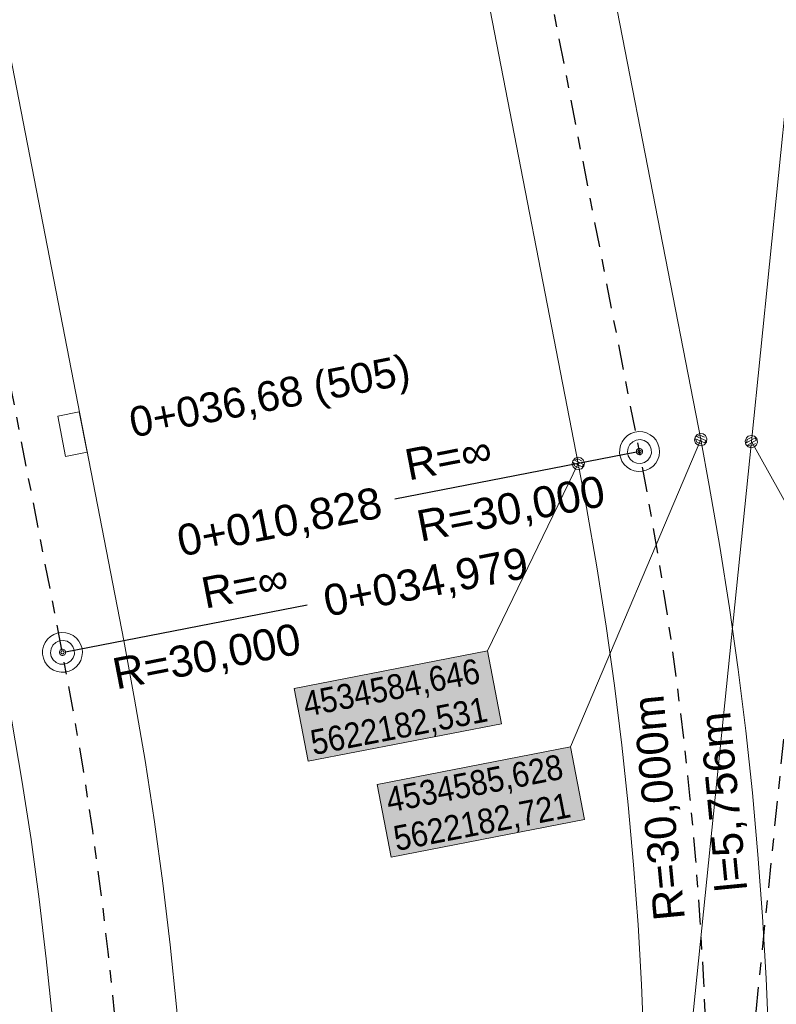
# Model space of a CAD drawing. Extents: x 4534497 to 4534598, y 5622071 to 5622343.
# Tile 18 of 44: x 4534580 to 4534586, y 5622178 to 5622186. Entities that reach past the tile are written whole.
import ezdxf

# ---------------------------------------------------------------- set-up
doc = ezdxf.new("R2010")
doc.units = 0
doc.linetypes.add('LT00000', pattern=[0])
doc.linetypes.add('LT00008', pattern=[0.42, 0.2, -0.1, 0.02, -0.1])
for name, color, linetype, lineweight, true_color in [('A-ELEMENTE', 18, 'LT00000', 5, 0x000000), ('A-LAENGEN', 18, 'LT00000', 5, 0x000000), ('AB_STATIONEN_SCHIENENENTWAESSERUNGEN', 18, 'LT00000', 5, 0x000000), ('ACHSEN', 18, 'LT00000', 5, 0x000000), ('BESCHRIFTUNG', 18, 'LT00000', 5, 0x000000), ('GLEISE', 18, 'LT00000', 5, 0x000000), ('SEW', 18, 'LT00000', 5, 0x000000), ('TXT- KOOR_A503', 18, 'LT00000', 5, 0x000000), ('TXT- KOOR_A504', 18, 'LT00000', 5, 0x000000)]:
    doc.layers.add(name, color=color, linetype=linetype, lineweight=lineweight, true_color=true_color)
doc.styles.add('TS100', font='arial.ttf', dxfattribs={"height": 0.2})

# ---------------------------------------------------------------- blocks, each defined once
blk = doc.blocks.new('SYMB1109')
at = {"color": 0, "linetype": 'ByBlock', "lineweight": -2, "flags": 128}
for points in [[(0.5, 0), (0.489765, 0.100649), (0.459479, 0.197178), (0.410382, 0.285634), (0.344483, 0.362396), (0.264482, 0.424322), (0.173653, 0.468876), (0.075714, 0.494234), (-0.025325, 0.499358), (-0.125326, 0.484039), (-0.220197, 0.448902), (-0.306053, 0.395388), (-0.379379, 0.325686), (-0.437173, 0.242651), (-0.47707, 0.149682), (-0.497435, 0.050584), (-0.497435, -0.050584), (-0.47707, -0.149682), (-0.437173, -0.242651), (-0.379379, -0.325686), (-0.306053, -0.395388), (-0.220197, -0.448902), (-0.125326, -0.484039), (-0.025325, -0.499358), (0.075714, -0.494234), (0.173653, -0.468876), (0.264482, -0.424322), (0.344483, -0.362396), (0.410382, -0.285634), (0.459479, -0.197178), (0.489765, -0.100649), (0.5, 0)], [(0.3, 0), (0.283745, 0.09741), (0.236742, 0.184264), (0.164084, 0.25115), (0.073646, 0.29082), (-0.024774, 0.298975), (-0.120509, 0.274732), (-0.203184, 0.220717), (-0.263842, 0.142784), (-0.295908, 0.049378), (-0.295908, -0.049378), (-0.263842, -0.142784), (-0.203184, -0.220717), (-0.120509, -0.274732), (-0.024774, -0.298975), (0.073646, -0.29082), (0.164084, -0.25115), (0.236742, -0.184264), (0.283745, -0.09741), (0.3, 0)]]:
    blk.add_lwpolyline(points, close=True, dxfattribs=at)
blk = doc.blocks.new('SYMB151')
at = {"color": 0, "linetype": 'ByBlock', "lineweight": -2, "flags": 128}
for points in [[(0.5, 0), (0.489765, 0.100649), (0.459479, 0.197178), (0.410382, 0.285634), (0.344483, 0.362396), (0.264482, 0.424322), (0.173653, 0.468876), (0.075714, 0.494234), (-0.025325, 0.499358), (-0.125326, 0.484039), (-0.220197, 0.448902), (-0.306053, 0.395388), (-0.379379, 0.325686), (-0.437173, 0.242651), (-0.47707, 0.149682), (-0.497435, 0.050584), (-0.497435, -0.050584), (-0.47707, -0.149682), (-0.437173, -0.242651), (-0.379379, -0.325686), (-0.306053, -0.395388), (-0.220197, -0.448902), (-0.125326, -0.484039), (-0.025325, -0.499358), (0.075714, -0.494234), (0.173653, -0.468876), (0.264482, -0.424322), (0.344483, -0.362396), (0.410382, -0.285634), (0.459479, -0.197178), (0.489765, -0.100649), (0.5, 0)], [(0.26, 0), (0.24432, 0.088925), (0.199172, 0.167125), (0.13, 0.225167), (0.045149, 0.25605), (-0.045149, 0.25605), (-0.13, 0.225167), (-0.199172, 0.167125), (-0.24432, 0.088925), (-0.26, 0), (-0.24432, -0.088925), (-0.199172, -0.167125), (-0.13, -0.225167), (-0.045149, -0.25605), (0.045149, -0.25605), (0.13, -0.225167), (0.199172, -0.167125), (0.24432, -0.088925), (0.26, 0)]]:
    blk.add_lwpolyline(points, close=True, dxfattribs=at)
blk = doc.blocks.new('SYMB7000')
at = {"color": 0, "linetype": 'ByBlock', "lineweight": -2}
for p, q in [((-0.165, 0), (0.165, 0)), ((-0.165, 0), (-0.165, -0.175)), ((0.165, 0), (0.165, -0.175)), ((-0.165, -0.175), (0.165, -0.175))]:
    blk.add_line(p, q, dxfattribs=at)
blk = doc.blocks.new('SYMB1')
at = {"color": 0, "linetype": 'ByBlock', "lineweight": -2, "flags": 128}
blk.add_lwpolyline([(0, -0.021257), (-0.015712, 0), (0.010166, 0.012015), (0, -0.021257)], close=True, dxfattribs=at)

msp = doc.modelspace()

# ---------------------------------------------------------------- hatches: boundary and pattern name
at = {"layer": 'TXT- KOOR_A504', "linetype": 'Continuous', "lineweight": 25, "true_color": 0xffffff}
for points in [[(4534582.4803, 5622180.1416), (4534584.0313, 5622180.4432), (4534583.9178, 5622181.0266), (4534582.3669, 5622180.7249)], [(4534583.1463, 5622179.3728), (4534584.6972, 5622179.6745), (4534584.5837, 5622180.2578), (4534583.0328, 5622179.9562)]]:
    msp.add_hatch(color=7, dxfattribs=at).paths.add_polyline_path(points)

# ---------------------------------------------------------------- linework, layer by layer
at = {"layer": 'ACHSEN', "color": 53, "linetype": 'LT00008', "lineweight": 25, "true_color": 0xcfff40, "flags": 128}
msp.add_lwpolyline([(4534576.5225, 5622146.5745), (4534576.7619, 5622147.1599), (4534576.9938, 5622147.7482), (4534577.2183, 5622148.3395), (4534577.4353, 5622148.9336), (4534577.6448, 5622149.5303), (4534577.8467, 5622150.1297), (4534578.041, 5622150.7315), (4534578.2315, 5622151.3484), (4534578.3692, 5622151.8185), (4534578.4992, 5622152.2909), (4534578.6215, 5622152.7653), (4534578.736, 5622153.2416), (4534578.8427, 5622153.7197), (4534578.9416, 5622154.1995), (4534579.0326, 5622154.6809), (4534579.1157, 5622155.1637), (4534579.191, 5622155.6478), (4534579.2584, 5622156.133), (4534579.3178, 5622156.6193), (4534579.3571, 5622156.9839), (4534579.8976, 5622162.3066), (4534580.4906, 5622168.1465), (4534580.9079, 5622172.2566), (4534580.9534, 5622172.7444), (4534580.991, 5622173.2328), (4534581.0205, 5622173.7218), (4534581.0421, 5622174.2113), (4534581.0557, 5622174.701), (4534581.0613, 5622175.1908), (4534581.0588, 5622175.6807), (4534581.0484, 5622176.1705), (4534581.03, 5622176.66), (4534581.0036, 5622177.1492), (4534580.9692, 5622177.6379), (4534580.9268, 5622178.126), (4534580.8765, 5622178.6133), (4534580.8182, 5622179.0997), (4534580.752, 5622179.5851), (4534580.6779, 5622180.0693), (4534580.5958, 5622180.5523), (4534580.5095, 5622181.0154), (4534558.6692, 5622293.298), (4534558.5717, 5622293.7781), (4534558.4664, 5622294.2566), (4534558.3534, 5622294.7332), (4534558.2325, 5622295.208), (4534558.1039, 5622295.6807), (4534557.9676, 5622296.1513), (4534557.8237, 5622296.6195), (4534557.6721, 5622297.0854), (4534557.5129, 5622297.5487), (4534557.3462, 5622298.0093), (4534557.172, 5622298.4672), (4534556.9903, 5622298.9222), (4534556.8012, 5622299.3741), (4534556.6048, 5622299.8229), (4534556.4011, 5622300.2684), (4534556.1901, 5622300.7105), (4534555.9719, 5622301.1492), (4534555.7554, 5622301.5675), (4534553.8279, 5622305.2215), (4534551.089, 5622310.4134), (4534548.5928, 5622315.1453), (4534546.6915, 5622318.7495)], dxfattribs=at)
at = {"layer": 'ACHSEN', "color": 211, "linetype": 'LT00008', "lineweight": 25, "true_color": 0xff6aff, "flags": 128}
msp.add_lwpolyline([(4534582.5633, 5622161.0839), (4534582.8027, 5622161.6693), (4534583.0346, 5622162.2576), (4534583.2591, 5622162.8489), (4534583.4761, 5622163.443), (4534583.6856, 5622164.0397), (4534583.8875, 5622164.6391), (4534584.0818, 5622165.2409), (4534584.2723, 5622165.8578), (4534584.41, 5622166.3279), (4534584.54, 5622166.8003), (4534584.6623, 5622167.2747), (4534584.7768, 5622167.751), (4534584.8835, 5622168.2291), (4534584.9824, 5622168.7089), (4534585.0734, 5622169.1903), (4534585.1565, 5622169.6731), (4534585.2318, 5622170.1572), (4534585.2992, 5622170.6424), (4534585.3586, 5622171.1287), (4534585.3979, 5622171.4933), (4534585.9384, 5622176.816), (4534586.5314, 5622182.6559), (4534586.9487, 5622186.766), (4534586.9943, 5622187.2538), (4534587.0318, 5622187.7422), (4534587.0614, 5622188.2312), (4534587.0829, 5622188.7207), (4534587.0965, 5622189.2104), (4534587.1021, 5622189.7002), (4534587.0996, 5622190.1901), (4534587.0892, 5622190.6799), (4534587.0708, 5622191.1694), (4534587.0444, 5622191.6586), (4534587.01, 5622192.1473), (4534586.9676, 5622192.6354), (4534586.9173, 5622193.1227), (4534586.859, 5622193.6091), (4534586.7928, 5622194.0945), (4534586.7187, 5622194.5787), (4534586.6366, 5622195.0617), (4534586.5503, 5622195.5248), (4534569.2829, 5622284.2976), (4534569.1855, 5622284.7777), (4534569.0802, 5622285.2561), (4534568.9671, 5622285.7328), (4534568.8463, 5622286.2075), (4534568.7177, 5622286.6802), (4534568.5814, 5622287.1508), (4534568.4374, 5622287.6191), (4534568.2858, 5622288.0849), (4534568.1267, 5622288.5482), (4534567.96, 5622289.0089), (4534567.7857, 5622289.4667), (4534567.6041, 5622289.9217), (4534567.415, 5622290.3736), (4534567.2186, 5622290.8224), (4534567.0148, 5622291.2679), (4534566.8039, 5622291.7101), (4534566.5857, 5622292.1487), (4534566.3692, 5622292.5671), (4534564.4416, 5622296.221), (4534561.7028, 5622301.4129), (4534559.2065, 5622306.1449), (4534558.9744, 5622306.5763), (4534558.7353, 5622307.0039), (4534558.4892, 5622307.4275), (4534558.2363, 5622307.847), (4534557.9765, 5622308.2623), (4534557.71, 5622308.6734), (4534557.4368, 5622309.08), (4534557.157, 5622309.4822), (4534556.8707, 5622309.8797), (4534556.5779, 5622310.2725), (4534556.2787, 5622310.6604), (4534556.0506, 5622310.9476), (4534555.6512, 5622311.438), (4534555.2456, 5622311.9232), (4534554.8338, 5622312.4033), (4534554.4161, 5622312.8781), (4534553.9923, 5622313.3476), (4534553.5627, 5622313.8117), (4534553.1272, 5622314.2704), (4534552.6767, 5622314.7329)], dxfattribs=at)
at = {"layer": 'ACHSEN', "color": 191, "linetype": 'LT00008', "lineweight": 25, "true_color": 0xcf80ff, "flags": 128}
msp.add_lwpolyline([(4534585.4332, 5622171.8416), (4534585.4931, 5622172.4712), (4534585.5451, 5622173.1015), (4534585.5891, 5622173.7324), (4534585.625, 5622174.3638), (4534585.653, 5622174.9957), (4534585.673, 5622175.6278), (4534585.685, 5622176.2601), (4534585.689, 5622176.9057), (4534585.6849, 5622177.3956), (4534585.6728, 5622177.8853), (4534585.6527, 5622178.3748), (4534585.6246, 5622178.8639), (4534585.5885, 5622179.3525), (4534585.5444, 5622179.8404), (4534585.4924, 5622180.3275), (4534585.4324, 5622180.8137), (4534585.3645, 5622181.2989), (4534585.2887, 5622181.7829), (4534585.205, 5622182.2655), (4534585.1371, 5622182.626), (4534563.1378, 5622295.7262), (4534563.0403, 5622296.2063), (4534562.935, 5622296.6847), (4534562.822, 5622297.1614), (4534562.7011, 5622297.6361), (4534562.5725, 5622298.1088), (4534562.4362, 5622298.5794), (4534562.2923, 5622299.0477), (4534562.1407, 5622299.5135), (4534561.9815, 5622299.9768), (4534561.8148, 5622300.4375), (4534561.6406, 5622300.8953), (4534561.5053, 5622301.2363), (4534561.2646, 5622301.8211), (4534561.0166, 5622302.4029), (4534560.7613, 5622302.9816), (4534560.4987, 5622303.5569), (4534560.2288, 5622304.1289), (4534559.9517, 5622304.6974), (4534559.6674, 5622305.2623), (4534559.3698, 5622305.8353)], dxfattribs=at)
at = {"layer": 'BESCHRIFTUNG', "color": 191, "lineweight": 25, "true_color": 0xcf80ff}
msp.add_line((4534585.1126, 5622182.6212), (4534583.1739, 5622182.2441), dxfattribs=at)
at = {"layer": 'BESCHRIFTUNG', "color": 53, "lineweight": 25, "true_color": 0xcfff40}
msp.add_line((4534580.5341, 5622181.0202), (4534582.4727, 5622181.3973), dxfattribs=at)
at = {"layer": 'GLEISE', "color": 18, "lineweight": 18, "true_color": 0x000000, "flags": 128}
for points in [[(4534576.9841, 5622146.3823), (4534577.2259, 5622146.9735), (4534577.4601, 5622147.5678), (4534577.6869, 5622148.165), (4534577.9061, 5622148.765), (4534578.1176, 5622149.3677), (4534578.3216, 5622149.973), (4534578.5178, 5622150.5809), (4534578.7102, 5622151.204), (4534578.8502, 5622151.6819), (4534578.9824, 5622152.1621), (4534579.1067, 5622152.6444), (4534579.2231, 5622153.1287), (4534579.3315, 5622153.6148), (4534579.4321, 5622154.1026), (4534579.5246, 5622154.592), (4534579.6092, 5622155.0828), (4534579.6857, 5622155.575), (4534579.7542, 5622156.0683), (4534579.8146, 5622156.5627), (4534579.8545, 5622156.9334), (4534580.395, 5622162.2561), (4534580.988, 5622168.096), (4534581.4054, 5622172.2061), (4534581.4517, 5622172.702), (4534581.4898, 5622173.1986), (4534581.5199, 5622173.6957), (4534581.5418, 5622174.1933), (4534581.5556, 5622174.6912), (4534581.5613, 5622175.1892), (4534581.5588, 5622175.6873), (4534581.5482, 5622176.1852), (4534581.5295, 5622176.6829), (4534581.5026, 5622177.1802), (4534581.4677, 5622177.6771), (4534581.4246, 5622178.1733), (4534581.3734, 5622178.6687), (4534581.3142, 5622179.1632), (4534581.2468, 5622179.6567), (4534581.1715, 5622180.149), (4534581.0881, 5622180.64), (4534581.0003, 5622181.1109), (4534559.16, 5622293.3935), (4534559.0609, 5622293.8816), (4534558.9539, 5622294.368), (4534558.8389, 5622294.8526), (4534558.716, 5622295.3353), (4534558.5853, 5622295.8159), (4534558.4467, 5622296.2943), (4534558.3004, 5622296.7703), (4534558.1463, 5622297.244), (4534557.9844, 5622297.715), (4534557.8149, 5622298.1833), (4534557.6378, 5622298.6488), (4534557.4531, 5622299.1114), (4534557.2609, 5622299.5708), (4534557.0612, 5622300.0271), (4534556.8541, 5622300.4801), (4534556.6396, 5622300.9296), (4534556.4178, 5622301.3755), (4534556.1977, 5622301.8008), (4534554.2701, 5622305.4548), (4534551.5312, 5622310.6467), (4534549.035, 5622315.3786), (4534547.1337, 5622318.9828)], [(4534576.0609, 5622146.7666), (4534576.2979, 5622147.3462), (4534576.5275, 5622147.9287), (4534576.7498, 5622148.514), (4534576.9646, 5622149.1021), (4534577.172, 5622149.6929), (4534577.3719, 5622150.2863), (4534577.5643, 5622150.8821), (4534577.7529, 5622151.4928), (4534577.8882, 5622151.9551), (4534578.0161, 5622152.4196), (4534578.1363, 5622152.8861), (4534578.2489, 5622153.3545), (4534578.3538, 5622153.8246), (4534578.451, 5622154.2965), (4534578.5406, 5622154.7698), (4534578.6223, 5622155.2445), (4534578.6963, 5622155.7205), (4534578.7626, 5622156.1977), (4534578.821, 5622156.6759), (4534578.8596, 5622157.0345), (4534579.4001, 5622162.3571), (4534579.9931, 5622168.1971), (4534580.4105, 5622172.3071), (4534580.4552, 5622172.7868), (4534580.4922, 5622173.2671), (4534580.5212, 5622173.7479), (4534580.5424, 5622174.2292), (4534580.5558, 5622174.7107), (4534580.5613, 5622175.1924), (4534580.5589, 5622175.6742), (4534580.5486, 5622176.1558), (4534580.5305, 5622176.6372), (4534580.5046, 5622177.1182), (4534580.4707, 5622177.5987), (4534580.4291, 5622178.0786), (4534580.3796, 5622178.5578), (4534580.3223, 5622179.0361), (4534580.2572, 5622179.5134), (4534580.1843, 5622179.9896), (4534580.1036, 5622180.4645), (4534580.0187, 5622180.9199), (4534558.1784, 5622293.2026), (4534558.0826, 5622293.6747), (4534557.979, 5622294.1451), (4534557.8678, 5622294.6139), (4534557.749, 5622295.0807), (4534557.6225, 5622295.5455), (4534557.4885, 5622296.0082), (4534557.347, 5622296.4687), (4534557.1979, 5622296.9268), (4534557.0414, 5622297.3824), (4534556.8774, 5622297.8353), (4534556.7061, 5622298.2856), (4534556.5275, 5622298.733), (4534556.3416, 5622299.1774), (4534556.1484, 5622299.6187), (4534555.9481, 5622300.0568), (4534555.7406, 5622300.4915), (4534555.5261, 5622300.9229), (4534555.3132, 5622301.3343), (4534553.3856, 5622304.9882), (4534550.6468, 5622310.1801), (4534548.1505, 5622314.912), (4534546.2493, 5622318.5162)], [(4534582.1017, 5622161.276), (4534582.3387, 5622161.8556), (4534582.5683, 5622162.4381), (4534582.7906, 5622163.0234), (4534583.0054, 5622163.6115), (4534583.2128, 5622164.2023), (4534583.4127, 5622164.7957), (4534583.6051, 5622165.3915), (4534583.7937, 5622166.0022), (4534583.929, 5622166.4646), (4534584.0569, 5622166.929), (4534584.1771, 5622167.3955), (4534584.2897, 5622167.8639), (4534584.3946, 5622168.334), (4534584.4918, 5622168.8059), (4534584.5814, 5622169.2792), (4534584.6631, 5622169.7539), (4534584.7371, 5622170.2299), (4534584.8034, 5622170.7071), (4534584.8618, 5622171.1853), (4534584.9004, 5622171.5439), (4534585.4409, 5622176.8665), (4534586.0339, 5622182.7065), (4534586.4513, 5622186.8165), (4534586.4961, 5622187.2962), (4534586.533, 5622187.7765), (4534586.562, 5622188.2573), (4534586.5832, 5622188.7386), (4534586.5966, 5622189.2201), (4534586.6021, 5622189.7018), (4534586.5997, 5622190.1836), (4534586.5894, 5622190.6652), (4534586.5713, 5622191.1466), (4534586.5454, 5622191.6276), (4534586.5115, 5622192.1081), (4534586.4699, 5622192.588), (4534586.4204, 5622193.0672), (4534586.3631, 5622193.5455), (4534586.298, 5622194.0228), (4534586.2251, 5622194.499), (4534586.1444, 5622194.9739), (4534586.0595, 5622195.4293), (4534568.7921, 5622284.2021), (4534568.6963, 5622284.6742), (4534568.5928, 5622285.1447), (4534568.4816, 5622285.6134), (4534568.3627, 5622286.0802), (4534568.2363, 5622286.5451), (4534568.1023, 5622287.0078), (4534567.9607, 5622287.4682), (4534567.8117, 5622287.9263), (4534567.6551, 5622288.3819), (4534567.4912, 5622288.8349), (4534567.3199, 5622289.2851), (4534567.1412, 5622289.7325), (4534566.9553, 5622290.1769), (4534566.7622, 5622290.6182), (4534566.5618, 5622291.0563), (4534566.3544, 5622291.4911), (4534566.1398, 5622291.9224), (4534565.9269, 5622292.3338), (4534563.9994, 5622295.9877), (4534561.2605, 5622301.1796), (4534558.7643, 5622305.9116), (4534558.5361, 5622306.3358), (4534558.3009, 5622306.7562), (4534558.059, 5622307.1728), (4534557.8102, 5622307.5853), (4534557.5548, 5622307.9938), (4534557.2927, 5622308.398), (4534557.0241, 5622308.7978), (4534556.7489, 5622309.1933), (4534556.4674, 5622309.5841), (4534556.1795, 5622309.9704), (4534555.8853, 5622310.3518), (4534555.661, 5622310.6343), (4534555.2655, 5622311.1197), (4534554.864, 5622311.6001), (4534554.4564, 5622312.0754), (4534554.0428, 5622312.5455), (4534553.6233, 5622313.0103), (4534553.1979, 5622313.4698), (4534552.7668, 5622313.9238), (4534552.3208, 5622314.3817)], [(4534585.9307, 5622171.791), (4534585.9912, 5622172.4269), (4534586.0436, 5622173.0636), (4534586.0881, 5622173.7008), (4534586.1244, 5622174.3385), (4534586.1527, 5622174.9767), (4534586.1729, 5622175.6151), (4534586.185, 5622176.2538), (4534586.189, 5622176.9059), (4534586.1848, 5622177.4039), (4534586.1725, 5622177.9018), (4534586.1521, 5622178.3994), (4534586.1235, 5622178.8967), (4534586.0868, 5622179.3934), (4534586.042, 5622179.8894), (4534585.9891, 5622180.3847), (4534585.9281, 5622180.879), (4534585.8591, 5622181.3722), (4534585.782, 5622181.8643), (4534585.6969, 5622182.355), (4534585.6279, 5622182.7215), (4534563.6286, 5622295.8216), (4534563.5295, 5622296.3097), (4534563.4225, 5622296.7962), (4534563.3075, 5622297.2808), (4534563.1846, 5622297.7634), (4534563.0539, 5622298.244), (4534562.9153, 5622298.7224), (4534562.769, 5622299.1985), (4534562.6149, 5622299.6721), (4534562.453, 5622300.1431), (4534562.2835, 5622300.6115), (4534562.1064, 5622301.077), (4534561.9689, 5622301.4236), (4534561.7258, 5622302.0143), (4534561.4753, 5622302.6019), (4534561.2175, 5622303.1863), (4534560.9522, 5622303.7674), (4534560.6796, 5622304.3451), (4534560.3997, 5622304.9193), (4534560.1126, 5622305.4899), (4534559.8121, 5622306.0686)], [(4534584.9358, 5622171.8921), (4534584.9951, 5622172.5154), (4534585.0465, 5622173.1394), (4534585.0901, 5622173.764), (4534585.1257, 5622174.3891), (4534585.1534, 5622175.0146), (4534585.1732, 5622175.6404), (4534585.1851, 5622176.2665), (4534585.189, 5622176.9056), (4534585.185, 5622177.3873), (4534585.1731, 5622177.8689), (4534585.1533, 5622178.3502), (4534585.1256, 5622178.8311), (4534585.0901, 5622179.3116), (4534585.0468, 5622179.7913), (4534584.9956, 5622180.2703), (4534584.9367, 5622180.7484), (4534584.8699, 5622181.2255), (4534584.7953, 5622181.7014), (4534584.713, 5622182.1761), (4534584.6463, 5622182.5305), (4534562.647, 5622295.6307), (4534562.5512, 5622296.1028), (4534562.4476, 5622296.5733), (4534562.3364, 5622297.042), (4534562.2176, 5622297.5088), (4534562.0911, 5622297.9737), (4534561.9571, 5622298.4364), (4534561.8156, 5622298.8968), (4534561.6665, 5622299.3549), (4534561.51, 5622299.8105), (4534561.346, 5622300.2635), (4534561.1747, 5622300.7137), (4534561.0417, 5622301.049), (4534560.8035, 5622301.628), (4534560.5579, 5622302.204), (4534560.3051, 5622302.7768), (4534560.0451, 5622303.3464), (4534559.7779, 5622303.9126), (4534559.5036, 5622304.4755), (4534559.2222, 5622305.0348), (4534558.9276, 5622305.602)]]:
    msp.add_lwpolyline(points, dxfattribs=at)
at = {"layer": 'TXT- KOOR_A503'}
msp.add_line((4534587.1746, 5622180.6654), (4534586.0339, 5622182.7065), dxfattribs=at)
at = {"layer": 'TXT- KOOR_A503', "flags": 128}
msp.add_lwpolyline([(4534586.0774, 5622182.7301), (4534586.0832, 5622182.7025), (4534586.0753, 5622182.6794), (4534586.0582, 5622182.6634), (4534586.0314, 5622182.6571), (4534586.0081, 5622182.6645), (4534585.9907, 5622182.6825), (4534585.9847, 5622182.7104), (4534585.9939, 5622182.7351), (4534586.0097, 5622182.7495), (4534586.0318, 5622182.7558), (4534586.0583, 5622182.7498), (4534586.0774, 5622182.7301)], close=True, dxfattribs=at)
msp.add_lwpolyline([(4534586.0368, 5622182.7424), (4534586.0018, 5622182.7229), (4534585.9941, 5622182.6957), (4534586.064, 5622182.7347), (4534586.0737, 5622182.7172), (4534586.0039, 5622182.6782), (4534586.0311, 5622182.6705), (4534586.066, 5622182.69)], dxfattribs=at)
at = {"layer": 'TXT- KOOR_A504'}
for p, q in [((4534584.5837, 5622180.2578), (4534585.6279, 5622182.7215)), ((4534583.9178, 5622181.0266), (4534584.6463, 5622182.5305))]:
    msp.add_line(p, q, dxfattribs=at)
at = {"layer": 'TXT- KOOR_A504', "flags": 128}
for points in [[(4534585.6732, 5622182.7017), (4534585.6551, 5622182.6802), (4534585.632, 5622182.6722), (4534585.6088, 5622182.6759), (4534585.5874, 5622182.6932), (4534585.579, 5622182.7161), (4534585.5825, 5622182.7409), (4534585.6008, 5622182.7628), (4534585.6259, 5622182.7707), (4534585.647, 5622182.7671), (4534585.6656, 5622182.7535), (4534585.6771, 5622182.7288), (4534585.6732, 5622182.7017)], [(4534584.6906, 5622182.5085), (4534584.6713, 5622182.4879), (4534584.6479, 5622182.4812), (4534584.6249, 5622182.486), (4534584.6044, 5622182.5043), (4534584.5971, 5622182.5276), (4534584.6019, 5622182.5523), (4534584.6213, 5622182.5732), (4534584.6468, 5622182.5798), (4534584.6677, 5622182.5751), (4534584.6855, 5622182.5606), (4534584.6958, 5622182.5354), (4534584.6906, 5622182.5085)], [(4534582.4803, 5622180.1416), (4534584.0313, 5622180.4432), (4534583.9178, 5622181.0266), (4534582.3669, 5622180.7249), (4534582.4803, 5622180.1416)], [(4534583.1463, 5622179.3728), (4534584.6972, 5622179.6745), (4534584.5837, 5622180.2578), (4534583.0328, 5622179.9562), (4534583.1463, 5622179.3728)]]:
    msp.add_lwpolyline(points, close=True, dxfattribs=at)
for points in [[(4534585.6581, 5622182.7413), (4534585.6212, 5622182.7569), (4534585.595, 5622182.7463), (4534585.6687, 5622182.7151), (4534585.6609, 5622182.6967), (4534585.5872, 5622182.7279), (4534585.5978, 5622182.7017), (4534585.6346, 5622182.686)], [(4534584.6774, 5622182.5488), (4534584.6414, 5622182.5663), (4534584.6147, 5622182.557), (4534584.6867, 5622182.5221), (4534584.678, 5622182.5041), (4534584.606, 5622182.539), (4534584.6152, 5622182.5123), (4534584.6512, 5622182.4948)]]:
    msp.add_lwpolyline(points, dxfattribs=at)

# ---------------------------------------------------------------- block references
at = {"layer": 'A-ELEMENTE', "color": 18, "true_color": 0x000000, "xscale": 0.32, "yscale": 0.32, "zscale": 0.32, "rotation": 11.00727}
for p in [(4534585.1371, 5622182.626), (4534580.5095, 5622181.0154)]:
    msp.add_blockref('SYMB1109', p, dxfattribs=at)
at = {"layer": 'AB_STATIONEN_SCHIENENENTWAESSERUNGEN', "color": 155, "true_color": 0x2771ad, "xscale": 0.001, "yscale": 0.001, "zscale": 0.001}
msp.add_blockref('SYMB1', (4534580.1844, 5622182.6868), dxfattribs=at)
at = {"layer": 'BESCHRIFTUNG', "color": 191, "true_color": 0xcf80ff, "xscale": 0.05, "yscale": 0.05, "zscale": 0.05, "rotation": 191.00727}
msp.add_blockref('SYMB151', (4534585.1371, 5622182.626), dxfattribs=at)
at = {"layer": 'BESCHRIFTUNG', "color": 53, "true_color": 0xcfff40, "xscale": 0.05, "yscale": 0.05, "zscale": 0.05, "rotation": 11.00727}
msp.add_blockref('SYMB151', (4534580.5095, 5622181.0154), dxfattribs=at)
at = {"layer": 'SEW', "color": 155, "true_color": 0x2771ad, "rotation": 281.00727}
msp.add_blockref('SYMB7000', (4534580.6752, 5622182.7823), dxfattribs=at)

# ---------------------------------------------------------------- texts
at = {"layer": 'A-ELEMENTE', "color": 18, "true_color": 0x000000, "style": 'TS100'}
msp.add_text('R=30,000m', height=0.25, rotation=95.51102, dxfattribs=at).set_placement((4534585.5018, 5622178.8765))
at = {"layer": 'A-LAENGEN', "color": 18, "true_color": 0x000000, "style": 'TS100'}
msp.add_text('l=5,756m', height=0.25, rotation=95.51102, dxfattribs=at).set_placement((4534586.0018, 5622179.1096))
at = {"layer": 'AB_STATIONEN_SCHIENENENTWAESSERUNGEN', "color": 155, "lineweight": 50, "true_color": 0x2771ad, "style": 'TS100'}
msp.add_text('0+036,68 (505)', height=0.24, rotation=11.00727, dxfattribs=at).set_placement((4534581.0731, 5622182.7374))
at = {"layer": 'BESCHRIFTUNG', "color": 191, "lineweight": 25, "true_color": 0xcf80ff, "style": 'TS100', "width": 0.99}
msp.add_text('R=∞', height=0.25, rotation=11.00727, dxfattribs=at).set_placement((4534583.285, 5622182.3931))
at = {"layer": 'BESCHRIFTUNG', "color": 191, "lineweight": 25, "true_color": 0xcf80ff, "style": 'TS100'}
for s, p in [('R=30,000', (4534583.3805, 5622181.9023)), ('0+010,828', (4534581.4582, 5622181.7831))]:
    msp.add_text(s, height=0.25, rotation=11.00727, dxfattribs=at).set_placement(p)
at = {"layer": 'BESCHRIFTUNG', "color": 53, "lineweight": 25, "true_color": 0xcfff40, "style": 'TS100'}
for s, p in [('0+034,979', (4534582.6316, 5622181.3008)), ('R=30,000', (4534580.941, 5622180.7173))]:
    msp.add_text(s, height=0.25, rotation=11.00727, dxfattribs=at).set_placement(p)
at = {"layer": 'BESCHRIFTUNG', "color": 53, "lineweight": 25, "true_color": 0xcfff40, "style": 'TS100', "width": 0.99}
msp.add_text('R=∞', height=0.25, rotation=11.00727, dxfattribs=at).set_placement((4534581.6533, 5622181.3652))
at = {"layer": 'TXT- KOOR_A504', "color": 191, "lineweight": 25, "true_color": 0xcf80ff, "style": 'TS100', "width": 0.88}
for s, p in [('4534584,646 ', (4534582.4618, 5622180.4989)), ('5622182,531', (4534582.5218, 5622180.1904)), ('4534585,628 ', (4534583.1277, 5622179.7301)), ('5622182,721', (4534583.1877, 5622179.4216))]:
    msp.add_text(s, height=0.2, rotation=11.00727, dxfattribs=at).set_placement(p)

doc.saveas('drawing.dxf')
